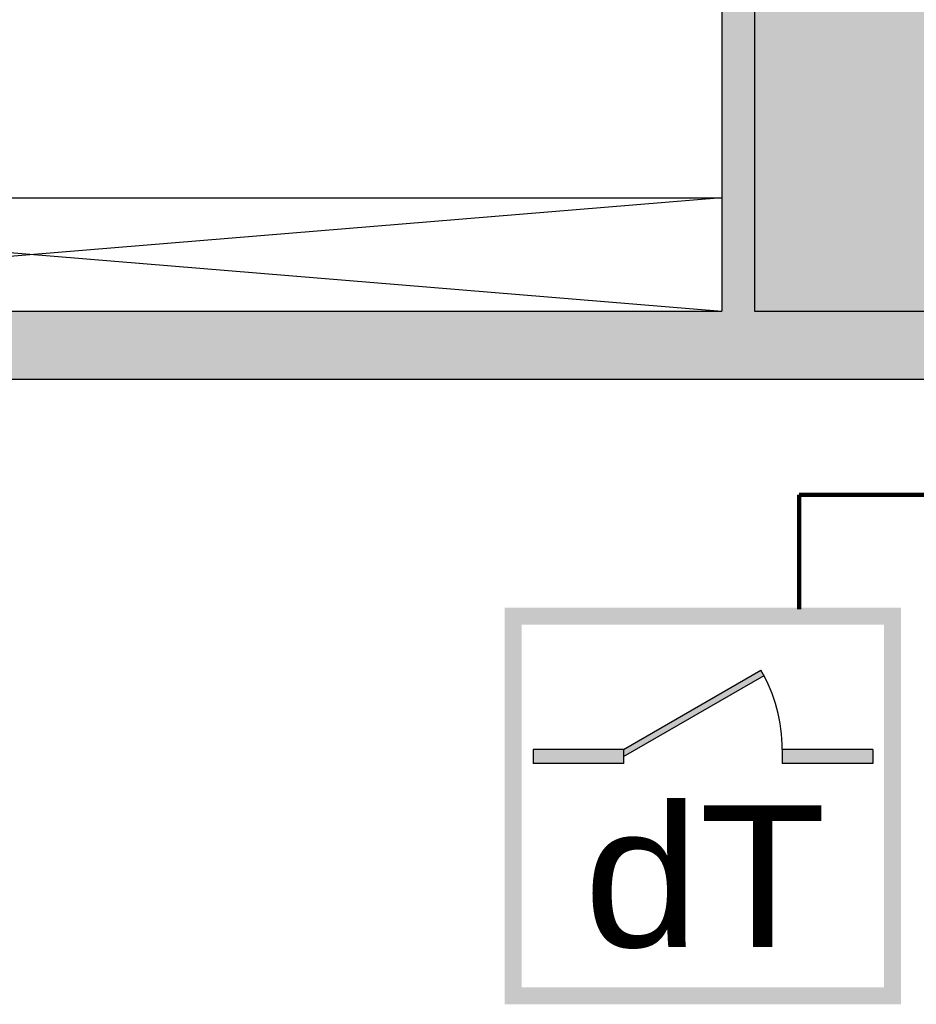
# Model space of a CAD drawing. Header units: metres. Extents: x -5 to 193, y -5 to 104.
# Tile 10 of 25: x 131.73 to 134.89, y 69.67 to 73.14. Entities that reach past the tile are written whole.
import ezdxf

# ---------------------------------------------------------------- set-up
doc = ezdxf.new("R2010")
doc.units = ezdxf.units.M
doc.linetypes.add('AUSGEZOGEN', pattern=[0])
doc.linetypes.add('LINIE_2', pattern=[0.45, 0.25, -0.2])
for name, color, linetype, lineweight in [('XR$2$003WN111_ALLGEMEIN', 7, 'Continuous', 13), ('XR$2$004TT111_ALLGEMEIN', 7, 'Continuous', 13), ('XR$2$005BMENT_ENTWURF', 8, 'Continuous', 13), ('XR$3$STANDARD', 7, 'Continuous', 25)]:
    doc.layers.add(name, color=color, linetype=linetype, lineweight=lineweight)
doc.styles.add('ARIAL', font='ARIAL.TTF')

msp = doc.modelspace()

# ---------------------------------------------------------------- hatches: boundary and pattern name
at = {"layer": 'XR$2$004TT111_ALLGEMEIN', "linetype": 'AUSGEZOGEN', "lineweight": 25}
h = msp.add_hatch(color=0, dxfattribs=at)
h.paths.add_polyline_path([(134.3224, 74.8675), (134.3224, 74.1855), (134.2074, 74.1855), (134.2074, 74.8675)], flags=16)
h.paths.add_polyline_path([(134.9624, 72.1125), (134.9624, 71.8725), (129.1346, 71.8725), (129.1346, 72.0025), (129.1871, 72.0025), (129.1871, 72.1125), (134.2074, 72.1125), (134.2074, 73.2855), (134.3224, 73.2855), (134.3224, 72.1125)], flags=16)
at = {"layer": 'XR$3$STANDARD', "linetype": 'AUSGEZOGEN', "lineweight": 25, "true_color": 0xc4ffc4}
h = msp.add_hatch(color=254, dxfattribs=at)
h.paths.add_polyline_path([(134.3224, 72.1125), (136.9274, 72.1125), (136.9274, 74.8675), (134.3224, 74.8675)])
h.paths.add_polyline_path([(135.442, 73.0688), (135.442, 74.4688), (136.842, 74.4688), (136.842, 73.0688)], flags=16)
at = {"layer": 'XR$3$STANDARD', "linetype": 'AUSGEZOGEN', "lineweight": 140}
h = msp.add_hatch(color=1, dxfattribs=at)
h.paths.add_polyline_path([(134.8407, 71.0651), (133.4407, 71.0651), (133.4407, 69.6651), (134.8407, 69.6651)])
h.paths.add_polyline_path([(133.5007, 71.0051), (134.7807, 71.0051), (134.7807, 69.7251), (133.5007, 69.7251)], flags=16)
for points in [[(133.8607, 70.5651), (133.8607, 70.5399), (134.3567, 70.8262), (134.3457, 70.8451)], [(133.8607, 70.5151), (133.8607, 70.5651), (133.5407, 70.5651), (133.5407, 70.5151)], [(134.7407, 70.5151), (134.7407, 70.5651), (134.4207, 70.5651), (134.4207, 70.5151)]]:
    msp.add_hatch(color=0, dxfattribs=at).paths.add_polyline_path(points)

# ---------------------------------------------------------------- linework, layer by layer
at = {"layer": 'XR$2$003WN111_ALLGEMEIN', "color": 2, "linetype": 'AUSGEZOGEN', "lineweight": 25}
for p, q in [((134.2074, 73.2855), (134.2074, 72.1125)), ((134.3224, 73.2855), (134.3224, 72.1125)), ((129.1871, 72.1125), (134.2074, 72.1125)), ((134.3224, 72.1125), (134.9624, 72.1125)), ((129.1346, 71.8725), (134.9624, 71.8725))]:
    msp.add_line(p, q, dxfattribs=at)
at = {"layer": 'XR$2$003WN111_ALLGEMEIN', "color": 0, "linetype": 'AUSGEZOGEN', "lineweight": 25}
for p, q in [((129.3393, 72.5125), (134.2074, 72.5125)), ((134.2074, 72.5125), (129.3393, 72.1125)), ((129.3393, 72.5125), (134.2074, 72.1125))]:
    msp.add_line(p, q, dxfattribs=at)
at = {"layer": 'XR$2$005BMENT_ENTWURF', "color": 254, "linetype": 'LINIE_2', "lineweight": 25, "true_color": 0xf0f0b4}
msp.add_line((126.7674, 72.5125), (134.2074, 72.5125), dxfattribs=at)
at = {"layer": 'XR$3$STANDARD', "color": 1, "linetype": 'AUSGEZOGEN', "lineweight": 140}
for p, q in [((134.4805, 71.0609), (134.4805, 71.4637)), ((134.4805, 71.4637), (135.3424, 71.4637))]:
    msp.add_line(p, q, dxfattribs=at)
at = {"layer": 'XR$3$STANDARD', "color": 1, "linetype": 'AUSGEZOGEN', "lineweight": 25}
for p, q in [((133.8607, 70.5651), (134.3457, 70.8451)), ((133.8607, 70.5399), (134.3567, 70.8262)), ((133.8607, 70.5651), (133.5407, 70.5651)), ((133.5407, 70.5651), (133.5407, 70.5151)), ((133.8607, 70.5651), (133.8607, 70.5151)), ((134.7407, 70.5651), (134.4207, 70.5651)), ((134.4207, 70.5651), (134.4207, 70.5151)), ((134.7407, 70.5651), (134.7407, 70.5151)), ((133.8607, 70.5151), (133.5407, 70.5151)), ((134.7407, 70.5151), (134.4207, 70.5151))]:
    msp.add_line(p, q, dxfattribs=at)
msp.add_arc((133.8607, 70.5651), 0.56, 0, 30, dxfattribs=at)

# ---------------------------------------------------------------- texts
at = {"layer": 'XR$3$STANDARD', "color": 0, "linetype": 'AUSGEZOGEN', "lineweight": 25, "insert": (133.7198, 69.8603), "char_height": 0.5, "width": 1.079429, "attachment_point": 7, "style": 'ARIAL'}
msp.add_mtext('\\W1.05;dT', dxfattribs=at)

doc.saveas('drawing.dxf')
